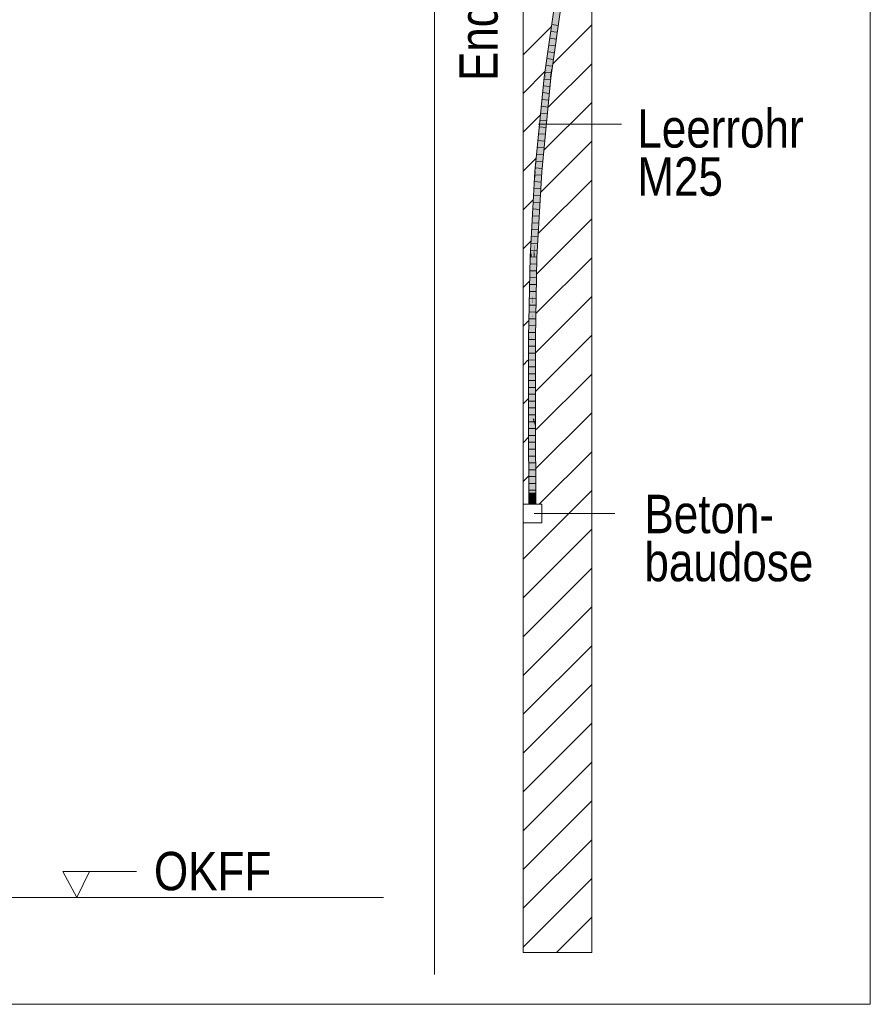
# Model space of a CAD drawing. Extents: x -620 to 300, y 62 to 1112.
# Tile 103 of 236: x 165 to 196, y 606 to 642. Entities that reach past the tile are written whole.
import ezdxf
from ezdxf.lldxf.tags import DXFTag

# ---------------------------------------------------------------- set-up
doc = ezdxf.new("R2010")
doc.units = 0
doc.layers.get('0').update_dxf_attribs({"lineweight": 13})
for name, color, linetype, lineweight, true_color in [('E_Betonbaudose', 1, 'Continuous', 13, 0xff0000), ('E_Detail_Beschriftung', 7, 'Continuous', 13, 0x009900), ('E_Detail_Wandschraffur', 7, 'Continuous', 5, 0xc0c0c0), ('E_Leerrohr 25-A06GA2AZ8I', 7, 'Continuous', 9, 0xff8000), ('E_Leerrohr 25-Shading', 7, 'Continuous', 9, 0xff8000)]:
    doc.layers.add(name, color=color, linetype=linetype, lineweight=lineweight, true_color=true_color)
doc.layers.add('E_Detail_Linie_Text_Bem', color=7, linetype='Continuous', lineweight=13)
doc.styles.get("Standard").update_dxf_attribs({"font": 'ARIALN.TTF'})
tags = doc.linetypes.add('fein_strichliert', pattern=[4, 1, -2, 1]).pattern_tags.tags
tags[8:9] = [DXFTag(74, 4), DXFTag(75, 0), DXFTag(340, '0'), DXFTag(46, 0.0), DXFTag(50, 0.0), DXFTag(44, 0.0), DXFTag(45, 0.0)]
tags[6:7] = [DXFTag(74, 4), DXFTag(75, 0), DXFTag(340, '0'), DXFTag(46, 0.0), DXFTag(50, 0.0), DXFTag(44, 0.0), DXFTag(45, 0.0)]
tags[4:5] = [DXFTag(74, 4), DXFTag(75, 0), DXFTag(340, '0'), DXFTag(46, 0.0), DXFTag(50, 0.0), DXFTag(44, 0.0), DXFTag(45, 0.0)]
tags = doc.linetypes.add('fein_strichliert-A06GA2B28I', pattern=[4, 1, -2, 1]).pattern_tags.tags
tags[8:9] = [DXFTag(74, 4), DXFTag(75, 0), DXFTag(340, '0'), DXFTag(46, 0.0), DXFTag(50, 0.0), DXFTag(44, 0.0), DXFTag(45, 0.0)]
tags[6:7] = [DXFTag(74, 4), DXFTag(75, 0), DXFTag(340, '0'), DXFTag(46, 0.0), DXFTag(50, 0.0), DXFTag(44, 0.0), DXFTag(45, 0.0)]
tags[4:5] = [DXFTag(74, 4), DXFTag(75, 0), DXFTag(340, '0'), DXFTag(46, 0.0), DXFTag(50, 0.0), DXFTag(44, 0.0), DXFTag(45, 0.0)]
tags = doc.linetypes.add('STRICHPUNKT2-A06GA2B08I', pattern=[12.7, 6.35, -3.175, 0, -3.175]).pattern_tags.tags
tags[10:11] = [DXFTag(74, 4), DXFTag(75, 0), DXFTag(340, '0'), DXFTag(46, 0.0), DXFTag(50, 0.0), DXFTag(44, 0.0), DXFTag(45, 0.0)]
tags[8:9] = [DXFTag(74, 4), DXFTag(75, 0), DXFTag(340, '0'), DXFTag(46, 0.0), DXFTag(50, 0.0), DXFTag(44, 0.0), DXFTag(45, 0.0)]
tags[6:7] = [DXFTag(74, 4), DXFTag(75, 0), DXFTag(340, '0'), DXFTag(46, 0.0), DXFTag(50, 0.0), DXFTag(44, 0.0), DXFTag(45, 0.0)]
tags[4:5] = [DXFTag(74, 4), DXFTag(75, 0), DXFTag(340, '0'), DXFTag(46, 0.0), DXFTag(50, 0.0), DXFTag(44, 0.0), DXFTag(45, 0.0)]

# ---------------------------------------------------------------- blocks, each defined once
blk = doc.blocks.new('Shading-A06GA1NA8I', base_point=(183.549, 712.431))
at = {"layer": 'E_Leerrohr 25-Shading', "color": 30, "true_color": 0xf57b00}
for points in [[(184.555, 643.412), (184.216, 641.027), (184.642, 643.399), (184.201, 640.293)], [(184.708, 643.389), (184.642, 643.399), (184.216, 639.772), (184.201, 640.293)], [(184.708, 643.389), (184.216, 639.772), (184.713, 643.271)], [(184.201, 640.293), (184.216, 641.027), (184.011, 639.483), (184.043, 639.81)], [(184.201, 640.293), (184.011, 639.483), (184.085, 639.474)], [(184.201, 640.293), (184.085, 639.474), (184.216, 639.772), (184.172, 639.463)], [(184.043, 639.81), (183.997, 639.485), (184.011, 639.483)], [(183.997, 639.485), (183.74, 636.879), (183.746, 636.04), (183.691, 636.044)], [(184.011, 639.483), (183.997, 639.485), (183.746, 636.04)], [(184.085, 639.474), (184.011, 639.483), (183.746, 636.04)], [(183.746, 636.04), (183.834, 636.033), (184.085, 639.474), (184.172, 639.463)], [(183.74, 636.879), (183.658, 636.046), (183.691, 636.044)], [(183.598, 633.367), (183.746, 636.04), (183.604, 633.732), (183.691, 636.044)], [(183.746, 636.04), (183.598, 633.367), (183.663, 632.929), (183.615, 632.93)], [(183.691, 636.044), (183.658, 636.046), (183.604, 633.732), (183.617, 634.52)], [(183.617, 634.52), (183.658, 636.046), (183.635, 635.629)], [(183.746, 636.04), (183.663, 632.929), (183.834, 636.033)], [(183.635, 635.629), (183.6, 634.584), (183.574, 632.932), (183.573, 632.932)], [(183.635, 635.629), (183.574, 632.932), (183.617, 634.52)], [(183.6, 634.584), (183.635, 635.629), (183.61, 635.173)], [(183.61, 635.173), (183.545, 632.933), (183.6, 634.584)], [(183.545, 632.933), (183.61, 635.173), (183.548, 633.103), (183.598, 634.968)], [(183.598, 634.968), (183.577, 634.588), (183.548, 633.103), (183.563, 634.027)], [(183.6, 634.584), (183.545, 632.933), (183.573, 632.932)], [(183.577, 634.588), (183.57, 634.454), (183.563, 634.027)], [(183.563, 634.027), (183.57, 634.454), (183.504, 632.935), (183.497, 633.13)], [(183.604, 633.732), (183.617, 634.52), (183.574, 632.932)], [(183.563, 634.027), (183.504, 632.935), (183.535, 632.933)], [(183.535, 632.933), (183.543, 632.933), (183.563, 634.027), (183.548, 633.103)], [(183.598, 633.367), (183.604, 633.732), (183.574, 632.932)], [(183.497, 633.13), (183.486, 632.935), (183.504, 632.935)], [(183.543, 632.933), (183.545, 632.933), (183.548, 633.103)], [(183.598, 633.367), (183.574, 632.932), (183.615, 632.93)], [(183.434, 629.987), (183.486, 632.935), (183.432, 630.169)], [(183.434, 629.987), (183.518, 630.71), (183.486, 632.935), (183.523, 631.317)], [(183.504, 632.935), (183.486, 632.935), (183.524, 631.509), (183.523, 631.317)], [(183.535, 632.933), (183.504, 632.935), (183.524, 631.509)], [(183.543, 632.933), (183.535, 632.933), (183.528, 631.232), (183.524, 631.509)], [(183.533, 630.843), (183.545, 632.933), (183.528, 631.232), (183.543, 632.933)], [(183.533, 630.843), (183.574, 632.932), (183.545, 632.933)], [(183.605, 629.986), (183.574, 632.932), (183.545, 629.986), (183.533, 630.843)], [(183.635, 631.517), (183.615, 632.93), (183.58, 632.361), (183.574, 632.932)], [(183.663, 632.929), (183.615, 632.93), (183.635, 631.517)], [(183.58, 632.361), (183.605, 629.986), (183.61, 630.232)], [(183.635, 631.517), (183.58, 632.361), (183.61, 630.232)], [(183.523, 631.317), (183.518, 630.71), (183.527, 631.125), (183.524, 630.759)], [(183.524, 631.509), (183.523, 631.317), (183.528, 631.232), (183.527, 631.125)], [(183.524, 630.759), (183.533, 630.843), (183.527, 631.125)], [(183.527, 631.125), (183.533, 630.843), (183.528, 631.232)], [(183.518, 630.71), (183.434, 629.987), (183.512, 629.987)], [(183.512, 629.987), (183.516, 629.987), (183.518, 630.71), (183.524, 630.759)], [(183.533, 630.843), (183.516, 629.987), (183.528, 629.987)], [(183.516, 629.987), (183.533, 630.843), (183.524, 630.759)], [(183.533, 630.843), (183.528, 629.987), (183.545, 629.986)], [(183.432, 630.169), (183.428, 629.987), (183.434, 629.987)], [(183.428, 629.987), (183.432, 627.249), (183.434, 629.987)], [(183.434, 629.987), (183.432, 627.249), (183.512, 629.987), (183.513, 629.862)], [(183.513, 629.862), (183.432, 627.249), (183.52, 627.04), (183.432, 627.039)], [(183.513, 629.862), (183.516, 629.987), (183.512, 629.987)], [(183.516, 629.987), (183.513, 629.862), (183.52, 627.04)], [(183.516, 629.987), (183.52, 627.04), (183.528, 629.987), (183.529, 627.04)], [(183.528, 629.987), (183.529, 627.04), (183.545, 629.986), (183.542, 627.04)], [(183.542, 627.04), (183.609, 627.04), (183.545, 629.986), (183.605, 629.986)], [(183.445, 623.927), (183.533, 623.927), (183.432, 627.039), (183.52, 627.04)], [(183.52, 627.04), (183.533, 623.927), (183.529, 627.04)], [(183.529, 627.04), (183.533, 623.927), (183.542, 627.04)], [(183.542, 627.04), (183.533, 623.927), (183.61, 626.805), (183.601, 623.927)], [(183.542, 627.04), (183.61, 626.805), (183.609, 627.04)], [(183.601, 623.927), (183.622, 623.927), (183.61, 626.805)]]:
    blk.add_solid(points, dxfattribs=at)
at = {"layer": 'E_Leerrohr 25-Shading', "color": 34, "true_color": 0xb05800}
for points in [[(184.518, 643.417), (184.252, 641.544), (184.555, 643.412), (184.216, 641.027)], [(184.713, 643.271), (184.216, 639.772), (184.75, 643.269), (184.253, 639.77)], [(184.252, 641.544), (184.12, 640.59), (184.139, 640.549), (184.081, 640.19)], [(184.12, 640.59), (184.252, 641.544), (184.127, 640.659)], [(184.252, 641.544), (184.139, 640.549), (184.235, 641.292)], [(184.043, 639.81), (184.216, 641.027), (184.139, 640.549)], [(184.139, 640.549), (184.216, 641.027), (184.235, 641.292)], [(184.012, 639.849), (183.967, 639.488), (184.127, 640.659), (184.12, 640.59)], [(184.12, 640.59), (183.967, 639.488), (184.081, 640.19)], [(184.043, 639.81), (184.043, 639.81), (184.081, 640.19), (184.139, 640.549)], [(183.967, 639.488), (183.997, 639.485), (184.081, 640.19), (184.043, 639.81)], [(184.012, 639.849), (183.96, 639.489), (183.967, 639.488)], [(184.203, 639.459), (184.252, 639.77), (184.172, 639.463), (184.219, 639.772)], [(184.219, 639.772), (184.216, 639.772), (184.172, 639.463)], [(184.253, 639.77), (184.252, 639.77), (184.209, 639.459), (184.203, 639.459)], [(183.74, 636.879), (183.967, 639.488), (183.758, 637.186), (183.96, 639.489)], [(183.997, 639.485), (183.967, 639.488), (183.74, 636.879)], [(183.758, 637.186), (183.96, 639.489), (183.795, 637.808)], [(184.06, 638.131), (184.172, 639.463), (183.834, 636.033)], [(184.209, 639.459), (184.203, 639.459), (183.953, 636.867), (184.06, 638.131)], [(184.203, 639.459), (184.172, 639.463), (184.06, 638.131)], [(183.953, 636.867), (184.06, 638.131), (183.857, 636.031), (183.834, 636.033)], [(183.651, 636.047), (183.658, 636.046), (183.795, 637.808), (183.758, 637.186)], [(183.651, 636.047), (183.795, 637.808), (183.723, 637.082)], [(183.644, 636.048), (183.723, 637.082), (183.698, 636.826)], [(183.644, 636.048), (183.645, 636.047), (183.723, 637.082), (183.681, 636.477)], [(183.74, 636.879), (183.758, 637.186), (183.658, 636.046)], [(183.698, 636.826), (183.658, 636.423), (183.644, 636.048), (183.632, 636.048)], [(183.857, 636.031), (183.871, 636.03), (183.953, 636.867)], [(183.658, 636.423), (183.621, 636.049), (183.632, 636.048)], [(183.645, 636.047), (183.651, 636.047), (183.681, 636.477)], [(183.604, 635.653), (183.581, 634.749), (183.627, 636.049), (183.617, 635.657)], [(183.636, 635.854), (183.644, 636.048), (183.603, 635.137), (183.604, 635.167)], [(183.604, 635.653), (183.627, 636.049), (183.621, 636.049)], [(183.604, 635.653), (183.621, 636.049), (183.609, 635.82)], [(183.604, 635.167), (183.644, 636.048), (183.617, 635.657), (183.632, 636.048)], [(183.636, 635.854), (183.61, 635.173), (183.651, 636.047), (183.635, 635.629)], [(183.617, 635.657), (183.632, 636.048), (183.627, 636.049)], [(183.635, 635.629), (183.658, 636.046), (183.651, 636.047)], [(183.644, 636.048), (183.636, 635.854), (183.645, 636.047)], [(183.636, 635.854), (183.651, 636.047), (183.645, 636.047)], [(183.789, 634.945), (183.834, 636.033), (183.663, 632.929)], [(183.871, 636.03), (183.857, 636.031), (183.723, 633.363), (183.789, 634.945)], [(183.857, 636.031), (183.834, 636.033), (183.789, 634.945)], [(183.497, 633.13), (183.604, 635.653), (183.449, 632.937), (183.609, 635.82)], [(183.57, 634.454), (183.581, 634.749), (183.497, 633.13), (183.604, 635.653)], [(183.581, 634.749), (183.577, 634.588), (183.617, 635.657), (183.604, 635.167)], [(183.618, 635.388), (183.636, 635.854), (183.598, 634.968), (183.603, 635.137)], [(183.598, 634.968), (183.61, 635.173), (183.618, 635.388)], [(183.604, 635.167), (183.577, 634.588), (183.603, 635.137)], [(183.603, 635.137), (183.577, 634.588), (183.598, 634.968)], [(183.723, 633.363), (183.789, 634.945), (183.682, 632.928), (183.663, 632.929)], [(183.577, 634.588), (183.581, 634.749), (183.57, 634.454)], [(183.497, 633.13), (183.449, 632.937), (183.478, 632.936)], [(183.478, 632.936), (183.486, 632.935), (183.497, 633.13)], [(183.682, 632.928), (183.699, 632.927), (183.723, 633.363)], [(183.486, 632.935), (183.408, 630.844), (183.426, 629.988), (183.391, 629.988)], [(183.449, 632.937), (183.408, 630.844), (183.478, 632.936)], [(183.408, 630.844), (183.486, 632.935), (183.478, 632.936)], [(183.486, 632.935), (183.426, 629.988), (183.432, 630.169)], [(183.661, 632.306), (183.663, 632.929), (183.635, 631.517)], [(183.658, 630.843), (183.698, 632.873), (183.66, 631.738)], [(183.66, 631.738), (183.698, 632.873), (183.661, 632.207), (183.665, 632.361)], [(183.682, 632.928), (183.663, 632.929), (183.661, 632.306)], [(183.665, 632.361), (183.698, 632.873), (183.682, 632.928), (183.699, 632.927)], [(183.665, 632.361), (183.682, 632.928), (183.67, 632.555)], [(183.661, 632.306), (183.665, 632.361), (183.67, 632.555)], [(183.61, 630.232), (183.621, 630.562), (183.661, 632.306), (183.661, 632.207)], [(183.61, 630.232), (183.661, 632.306), (183.635, 631.517)], [(183.621, 630.562), (183.66, 631.738), (183.661, 632.207)], [(183.665, 632.361), (183.661, 632.306), (183.661, 632.207)], [(183.608, 630.032), (183.658, 630.843), (183.621, 630.562), (183.66, 631.738)], [(183.63, 629.986), (183.658, 630.843), (183.607, 629.986), (183.608, 630.032)], [(183.63, 629.986), (183.641, 629.986), (183.658, 630.843)], [(183.621, 630.562), (183.613, 630.344), (183.608, 630.032), (183.605, 629.986)], [(183.613, 630.344), (183.61, 630.232), (183.605, 629.986)], [(183.391, 629.988), (183.395, 627.039), (183.432, 627.249), (183.432, 627.039)], [(183.391, 629.988), (183.432, 627.249), (183.426, 629.988)], [(183.426, 629.988), (183.428, 629.987), (183.432, 630.169)], [(183.432, 627.249), (183.428, 629.987), (183.426, 629.988)], [(183.608, 630.032), (183.605, 629.986), (183.607, 629.986)], [(183.607, 629.986), (183.605, 629.986), (183.609, 627.04)], [(183.63, 629.986), (183.607, 629.986), (183.636, 627.04), (183.609, 627.04)], [(183.636, 627.04), (183.645, 627.04), (183.63, 629.986), (183.641, 629.986)], [(183.408, 623.927), (183.445, 623.927), (183.395, 627.039), (183.432, 627.039)], [(183.636, 627.04), (183.609, 627.04), (183.63, 623.927), (183.61, 626.805)], [(183.636, 627.04), (183.63, 623.927), (183.658, 623.927)], [(183.658, 623.927), (183.645, 627.04), (183.636, 627.04)], [(183.61, 626.805), (183.622, 623.927), (183.63, 623.927)]]:
    blk.add_solid(points, dxfattribs=at)
at = {"layer": 'E_Leerrohr 25-Shading', "color": 32, "true_color": 0xd96d00}
for points in [[(183.533, 624.321), (183.408, 624.321), (183.533, 623.927), (183.408, 623.927)], [(183.658, 624.321), (183.533, 624.321), (183.658, 623.927), (183.533, 623.927)], [(183.533, 623.927), (183.343, 623.927), (183.533, 623.921), (183.343, 623.921)], [(183.566, 623.927), (183.533, 623.927), (183.566, 623.921), (183.533, 623.921)], [(183.723, 623.921), (183.723, 623.927), (183.566, 623.921), (183.566, 623.927)]]:
    blk.add_solid(points, dxfattribs=at)
blk = doc.blocks.new('Referenz-A06GA2B58I')
at = {"layer": 'E_Betonbaudose', "linetype": 'Continuous', "ltscale": 0.13}
for p, q in [((183.193, 623.241), (183.193, 623.921)), ((183.193, 623.921), (183.873, 623.921)), ((183.873, 623.921), (183.873, 623.241)), ((183.873, 623.241), (183.193, 623.241))]:
    blk.add_line(p, q, dxfattribs=at)
at = {"layer": 'E_Detail_Linie_Text_Bem', "linetype": 'fein_strichliert-A06GA2B28I', "ltscale": 0.65}
for p, q in [((195.846, 605.691), (195.846, 667.008)), ((179.965, 606.773), (179.965, 659.652)), ((133.077, 605.691), (192.82, 605.691)), ((192.82, 605.691), (195.846, 605.691))]:
    blk.add_line(p, q, dxfattribs=at)
at = {"layer": 'E_Detail_Linie_Text_Bem', "linetype": 'Continuous', "ltscale": 0.13}
for p, q in [((183.193, 635.781), (183.193, 647.581)), ((185.693, 647.581), (185.693, 607.581)), ((183.193, 635.581), (183.193, 635.781)), ((183.193, 607.581), (183.193, 635.581)), ((141.093, 609.581), (178.106, 609.581)), ((185.693, 607.581), (183.193, 607.581))]:
    blk.add_line(p, q, dxfattribs=at)
at = {"layer": 'E_Detail_Linie_Text_Bem', "color": 0, "linetype": 'Continuous', "ltscale": 0.13}
for p, q in [((183.758, 637.778), (186.778, 637.778)), ((183.599, 623.581), (186.537, 623.581)), ((166.933, 609.581), (166.424, 610.531)), ((166.424, 610.531), (169.108, 610.531)), ((167.391, 610.534), (166.933, 609.581))]:
    blk.add_line(p, q, dxfattribs=at)
at = {"layer": 'E_Detail_Wandschraffur', "linetype": 'ByBlock', "ltscale": 0.13}
for p, q in [((184.293, 639.99), (185.693, 641.39)), ((183.193, 638.89), (183.99, 639.687)), ((183.955, 636.823), (185.693, 638.561)), ((183.193, 636.061), (183.665, 636.533)), ((183.756, 633.795), (185.693, 635.733)), ((183.193, 633.233), (183.471, 633.511)), ((183.672, 630.883), (185.693, 632.904)), ((183.193, 630.404), (183.39, 630.602)), ((183.659, 628.042), (185.693, 630.076)), ((183.193, 627.576), (183.382, 627.765)), ((183.675, 625.229), (185.693, 627.248)), ((183.193, 624.748), (183.401, 624.956)), ((183.193, 621.919), (185.693, 624.419)), ((183.193, 619.091), (185.693, 621.591)), ((183.193, 616.262), (185.693, 618.762)), ((183.193, 613.434), (185.693, 615.934)), ((183.193, 610.606), (185.693, 613.106)), ((183.193, 607.777), (185.693, 610.277))]:
    blk.add_line(p, q, dxfattribs=at)
at = {"layer": 'E_Detail_Wandschraffur', "linetype": 'fein_strichliert', "ltscale": 0.13}
for p, q in [((183.193, 640.304), (184.212, 641.323)), ((184.108, 638.39), (185.693, 639.976)), ((183.193, 637.476), (183.818, 638.101)), ((183.835, 635.289), (185.693, 637.147)), ((183.193, 634.647), (183.555, 635.009)), ((183.697, 632.322), (185.693, 634.319)), ((183.193, 631.819), (183.422, 632.048)), ((183.652, 629.449), (185.693, 631.49)), ((183.193, 628.99), (183.372, 629.169)), ((183.674, 626.642), (185.693, 628.662)), ((183.193, 626.162), (183.391, 626.36)), ((183.781, 623.921), (185.693, 625.833)), ((183.193, 620.505), (185.693, 623.005)), ((183.193, 617.677), (185.693, 620.177)), ((183.193, 614.848), (185.693, 617.348)), ((183.193, 612.02), (185.693, 614.52)), ((183.193, 609.191), (185.693, 611.691)), ((184.411, 607.581), (185.693, 608.863))]:
    blk.add_line(p, q, dxfattribs=at)
at = {"layer": 'E_Leerrohr 25-A06GA2AZ8I', "linetype": 'Continuous', "ltscale": 0.13}
for p, q in [((183.96, 639.489), (184.518, 643.417)), ((184.209, 639.459), (184.766, 643.381)), ((184.473, 641.37), (184.24, 641.401)), ((184.437, 641.123), (184.204, 641.153)), ((184.367, 640.628), (184.134, 640.658)), ((184.402, 640.875), (184.169, 640.906)), ((184.332, 640.381), (184.099, 640.41)), ((184.262, 639.886), (184.029, 639.915)), ((184.297, 640.133), (184.064, 640.163)), ((184.227, 639.639), (183.993, 639.667)), ((183.621, 636.049), (183.96, 639.489)), ((183.871, 636.03), (184.209, 639.459)), ((184.194, 639.391), (183.961, 639.419)), ((184.145, 638.894), (183.912, 638.921)), ((184.17, 639.143), (183.937, 639.17)), ((184.121, 638.646), (183.887, 638.672)), ((184.072, 638.149), (183.838, 638.173)), ((184.097, 638.397), (183.863, 638.423)), ((184.048, 637.9), (183.814, 637.924)), ((183.999, 637.404), (183.765, 637.426)), ((184.023, 637.652), (183.789, 637.675)), ((183.974, 637.155), (183.74, 637.177)), ((183.95, 636.907), (183.716, 636.928)), ((183.901, 636.41), (183.666, 636.429)), ((183.925, 636.658), (183.691, 636.678)), ((183.449, 632.937), (183.621, 636.049)), ((183.876, 636.161), (183.642, 636.18)), ((183.699, 632.927), (183.871, 636.03)), ((183.843, 635.663), (183.609, 635.681)), ((183.857, 635.913), (183.622, 635.931)), ((183.829, 635.414), (183.595, 635.431)), ((183.802, 634.916), (183.567, 634.931)), ((183.815, 635.165), (183.581, 635.181)), ((183.788, 634.666), (183.553, 634.681)), ((183.76, 634.168), (183.526, 634.181)), ((183.774, 634.417), (183.539, 634.431)), ((183.746, 633.919), (183.512, 633.931)), ((183.733, 633.669), (183.498, 633.681)), ((183.705, 633.171), (183.47, 633.181)), ((183.719, 633.42), (183.484, 633.431)), ((183.391, 629.988), (183.449, 632.937)), ((183.692, 632.922), (183.457, 632.931)), ((183.641, 629.986), (183.699, 632.927)), ((183.682, 632.422), (183.447, 632.43)), ((183.687, 632.672), (183.452, 632.68)), ((183.677, 632.173), (183.442, 632.18)), ((183.667, 631.673), (183.432, 631.679)), ((183.672, 631.923), (183.437, 631.93)), ((183.662, 631.424), (183.427, 631.429)), ((183.657, 631.174), (183.422, 631.179)), ((183.647, 630.675), (183.412, 630.678)), ((183.652, 630.924), (183.417, 630.929)), ((183.643, 630.425), (183.408, 630.428)), ((183.395, 627.039), (183.391, 629.988)), ((183.634, 629.926), (183.399, 629.928)), ((183.638, 630.175), (183.403, 630.178)), ((183.645, 627.04), (183.641, 629.986)), ((183.634, 629.676), (183.399, 629.678)), ((183.635, 629.426), (183.4, 629.428)), ((183.635, 629.176), (183.4, 629.177)), ((183.635, 628.926), (183.4, 628.927)), ((183.636, 628.676), (183.401, 628.677)), ((183.636, 628.426), (183.401, 628.427)), ((183.636, 628.177), (183.401, 628.177)), ((183.637, 627.927), (183.402, 627.927)), ((183.637, 627.677), (183.402, 627.677)), ((183.637, 627.427), (183.402, 627.427)), ((183.408, 623.927), (183.395, 627.039)), ((183.638, 627.177), (183.403, 627.177)), ((183.658, 623.927), (183.645, 627.04)), ((183.638, 626.927), (183.403, 626.926)), ((183.639, 626.677), (183.404, 626.676)), ((183.64, 626.427), (183.405, 626.427)), ((183.641, 626.177), (183.406, 626.177)), ((183.642, 625.927), (183.407, 625.927)), ((183.643, 625.677), (183.408, 625.677)), ((183.645, 625.427), (183.41, 625.427)), ((183.646, 625.177), (183.411, 625.177)), ((183.647, 624.927), (183.412, 624.927)), ((183.648, 624.677), (183.413, 624.677)), ((183.408, 624.321), (183.408, 623.927)), ((183.481, 624.321), (183.408, 624.321)), ((183.649, 624.427), (183.414, 624.427)), ((183.65, 624.177), (183.415, 624.177)), ((183.585, 624.321), (183.481, 624.321)), ((183.658, 624.321), (183.585, 624.321)), ((183.658, 623.927), (183.658, 624.321)), ((183.343, 623.927), (183.343, 623.921)), ((183.455, 623.927), (183.343, 623.927)), ((183.455, 623.921), (183.343, 623.921)), ((183.481, 623.927), (183.408, 623.927)), ((183.658, 623.927), (183.408, 623.927)), ((183.612, 623.927), (183.455, 623.927)), ((183.612, 623.921), (183.455, 623.921)), ((183.585, 623.927), (183.481, 623.927)), ((183.658, 623.927), (183.585, 623.927)), ((183.723, 623.927), (183.612, 623.927)), ((183.723, 623.921), (183.612, 623.921)), ((183.723, 623.921), (183.723, 623.927))]:
    blk.add_line(p, q, dxfattribs=at)
at = {"layer": 'E_Leerrohr 25-A06GA2AZ8I', "linetype": 'STRICHPUNKT2-A06GA2B08I', "lineweight": 5, "ltscale": 0.13}
blk.add_line((183.533, 623.927), (183.533, 624.321), dxfattribs=at)
at = {"layer": 'E_Detail_Beschriftung', "linetype": 'Continuous', "ltscale": 0.13, "insert": (180.868, 639.344), "char_height": 1.4, "attachment_point": 1, "rotation": 90}
blk.add_mtext('{\\fArial Narrow;Endtüllen}', dxfattribs=at)
at = {"layer": 'E_Detail_Beschriftung', "linetype": 'Continuous', "ltscale": 0.13, "char_height": 1.4, "attachment_point": 1}
for s, insert in [('{\\fArial Narrow;Leerrohr}', (187.357, 638.318)), ('{\\fArial Narrow;M25}', (187.357, 636.565)), ('{\\fArial Narrow;Beton-}', (187.615, 624.263)), ('{\\fArial Narrow;baudose}', (187.615, 622.513)), ('{\\fArial Narrow;OKFF}', (169.742, 611.248))]:
    blk.add_mtext(s, dxfattribs=dict(at, insert=insert))

msp = doc.modelspace()

# ---------------------------------------------------------------- block references
at = {"color": 8, "lineweight": 25, "ltscale": 0.25, "true_color": 0x808080}
msp.add_blockref('Referenz-A06GA2B58I', (0, 0), dxfattribs=at)
msp.add_blockref('Shading-A06GA1NA8I', (183.549, 712.431))

doc.saveas('drawing.dxf')
